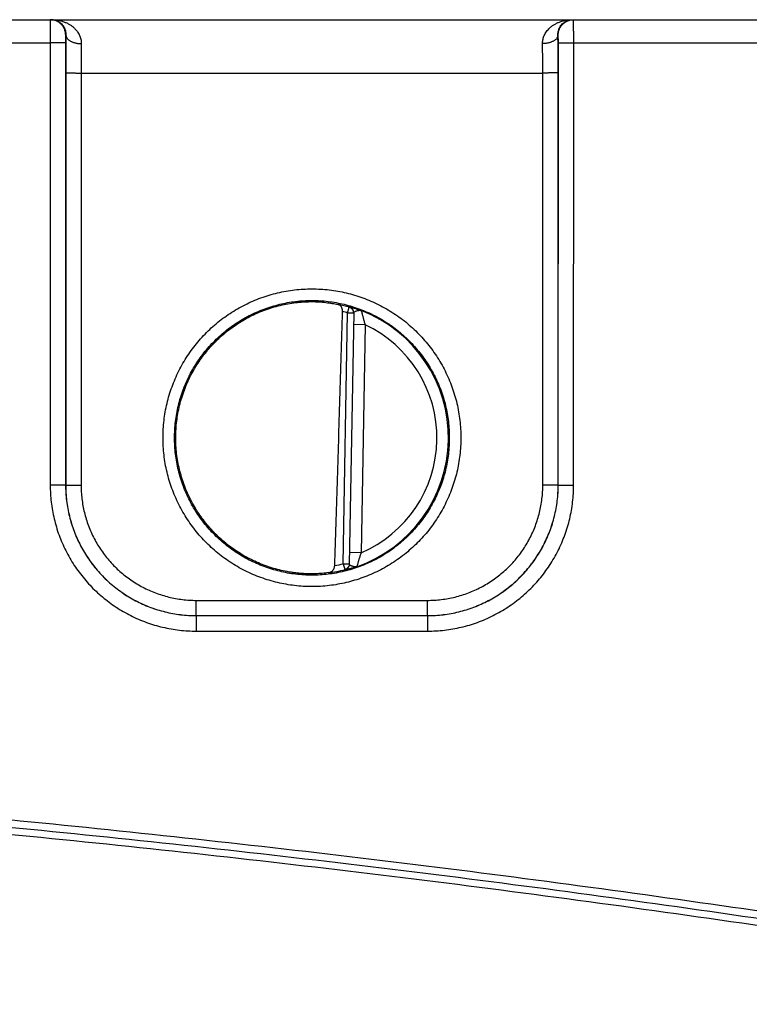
# Model space of a CAD drawing. Header units: inches. Extents: x 0 to 34, y 0 to 22.
# Tile 34 of 81: x 22.6 to 23.5, y 5.8 to 7.1. Entities that reach past the tile are written whole.
import ezdxf

# ---------------------------------------------------------------- set-up
doc = ezdxf.new("R2010")
doc.units = ezdxf.units.IN
doc.header["$LTSCALE"] = 1.87
doc.header["$MEASUREMENT"] = 0
doc.layers.get('0').update_dxf_attribs({"linetype": 'CONTINUOUS'})
doc.layers.add('DIMENSIONS', color=7, linetype='CONTINUOUS')
doc.styles.get("Standard").update_dxf_attribs({"font": 'txt', "width": 0.8})
doc.dimstyles.new('DIMSTYLE_1', dxfattribs={"dimtxt": 0.125, "dimasz": 0.18, "dimexe": 0.18, "dimexo": 0.0625, "dimgap": 0.09, "dimtad": 0, "dimtih": 1, "dimtoh": 1, "dimdec": 3, "dimzin": 4, "dimdsep": 46, "dimtxsty": 'STANDARD', "dimblk": '_FILLED', "dimblk1": '_FILLED', "dimblk2": '_FILLED', "dimcen": 0.09, "dimadec": 0, "dimazin": 0, "dimtp": 0.01, "dimtm": 0.01, "dimtfac": 1, "dimtdec": 3, "dimtofl": 0, "dimtmove": 0, "dimatfit": 3, "dimldrblk": '_FILLED', "dimfxl": 1, "dimtolj": 1, "dimtzin": 4, "dimarcsym": 0})

# ---------------------------------------------------------------- blocks, each defined once
blk = doc.blocks.new('_FILLED')
at = {"color": 0, "linetype": 'BYBLOCK'}
blk.add_solid([(0, 0), (-1, 0.1736), (-1, -0.1736)], dxfattribs=at)
blk = doc.blocks.new('*D4')
at = {"layer": 'DIMENSIONS', "color": 2, "linetype": 'CONTINUOUS'}
for p, q in [((13.8333, 6.3101), (13.8333, 3.9136)), ((24.6233, 4.7464), (24.6233, 3.9136)), ((13.8333, 4.0386), (17.1315, 4.0386)), ((24.6233, 4.0386), (18.7815, 4.0386))]:
    blk.add_line(p, q, dxfattribs=at)
at = {"layer": 'DIMENSIONS', "color": 2, "linetype": 'CONTINUOUS', "xscale": 0.18, "yscale": 0.18, "zscale": 0.18, "rotation": 180}
blk.add_blockref('_FILLED', (13.8333, 4.0386), dxfattribs=at)
at = {"layer": 'DIMENSIONS', "color": 2, "linetype": 'CONTINUOUS', "xscale": 0.18, "yscale": 0.18, "zscale": 0.18}
blk.add_blockref('_FILLED', (24.6233, 4.0386), dxfattribs=at)
at = {"layer": 'DIMENSIONS', "color": 2, "linetype": 'CONTINUOUS', "width": 0.8}
for s, p in [('10.790', (17.194, 3.9761)), ('[', (17.919, 3.9761)), ('274.07', (18.019, 3.9761)), (']', (18.619, 3.9761))]:
    blk.add_text(s, height=0.125, dxfattribs=at).set_placement(p)

msp = doc.modelspace()

# ---------------------------------------------------------------- linework, layer by layer
at = {"color": 7, "linetype": 'CONTINUOUS'}
for p, q in [((16.8503, 7.1066), (24.5643, 7.1066)), ((22.6203, 7.0866), (22.62, 7.0866)), ((23.2606, 7.0866), (23.2603, 7.0866)), ((22.3508, 7.0764), (22.5998, 7.0764)), ((22.5998, 7.0764), (22.5999, 6.501)), ((22.6198, 7.0765), (22.6199, 6.5012)), ((23.2607, 6.5012), (23.2608, 7.0765)), ((23.2807, 6.501), (23.2808, 7.0764)), ((23.2808, 7.0764), (23.5298, 7.0764)), ((22.6201, 7.0374), (22.62, 6.5013)), ((22.64, 7.0372), (23.2405, 7.0372)), ((22.64, 7.0372), (22.64, 6.5011)), ((23.2406, 6.5011), (23.2405, 7.0372)), ((23.2606, 6.5013), (23.2605, 7.0374)), ((22.9867, 6.725), (22.9889, 6.7326)), ((22.9811, 6.3987), (22.9867, 6.725)), ((22.9946, 6.7249), (22.9867, 6.725)), ((22.9946, 6.7252), (22.9889, 6.3982)), ((23.0094, 6.7098), (22.9944, 6.7101)), ((23.0094, 6.7098), (23.0042, 6.4131)), ((22.6199, 6.5012), (22.62, 6.5013)), ((23.2607, 6.5012), (23.2606, 6.5013)), ((23.0042, 6.4131), (22.9892, 6.4134)), ((22.9811, 6.3987), (22.9889, 6.3986)), ((22.9811, 6.3987), (22.983, 6.3911)), ((22.7899, 6.3511), (23.0907, 6.3511)), ((22.7899, 6.3313), (22.7899, 6.3511)), ((23.0907, 6.3313), (23.0907, 6.3511)), ((22.7899, 6.3313), (23.0907, 6.3313)), ((22.7899, 6.3313), (23.0907, 6.3313)), ((22.7899, 6.3313), (22.7899, 6.3313)), ((22.7899, 6.3313), (22.7899, 6.3111)), ((23.0907, 6.3313), (23.0907, 6.3313)), ((23.0907, 6.3313), (23.0907, 6.3111)), ((22.7899, 6.3111), (23.0907, 6.3111))]:
    msp.add_line(p, q, dxfattribs=at)
for radius, start, end in [(0.1768, 74.0306, 78.9352), (0.1689, 74.0306, 76.3334), (0.1776, 289.2016, 68.7984), (0.1626, 293.1447, 64.8553), (0.1689, 280.096, 283.9696), (0.1768, 277.0061, 283.9694)]:
    msp.add_arc((22.9403, 6.5626), radius, start, end, dxfattribs=at)
for points, knots in [([(22.6, 7.1066), (22.5999, 7.1066), (22.6, 7.1064), (22.5999, 7.1061), (22.5999, 7.1054), (22.5999, 7.1045), (22.5999, 7.1034), (22.5999, 7.102), (22.5999, 7.1004), (22.5999, 7.0986), (22.5998, 7.0967), (22.5998, 7.0945), (22.5998, 7.0922), (22.5998, 7.0898), (22.5998, 7.0872), (22.5998, 7.0846), (22.5998, 7.0819), (22.5998, 7.0791), (22.5998, 7.0773), (22.5998, 7.0764)], [0, 0, 0, 0, 0.004317, 0.017139, 0.038375, 0.067843, 0.105292, 0.150396, 0.202764, 0.26195, 0.327436, 0.398652, 0.474969, 0.555701, 0.640128, 0.727518, 0.817128, 0.908206, 1, 1, 1, 1]), ([(22.62, 7.0866), (22.62, 7.0873), (22.6199, 7.0886), (22.6196, 7.0905), (22.6191, 7.0924), (22.6185, 7.0943), (22.6176, 7.0961), (22.6166, 7.0978), (22.6155, 7.0993), (22.6141, 7.1008), (22.6127, 7.1021), (22.6111, 7.1033), (22.6094, 7.1043), (22.6076, 7.1051), (22.6058, 7.1058), (22.6039, 7.1063), (22.6019, 7.1066), (22.6006, 7.1066), (22.6, 7.1066)], [0, 0, 0, 0, 0.062504, 0.125008, 0.187511, 0.250015, 0.312517, 0.37502, 0.437521, 0.500022, 0.562522, 0.625021, 0.687519, 0.750016, 0.812513, 0.875009, 0.937504, 1, 1, 1, 1]), ([(22.6016, 7.1066), (22.6032, 7.1066), (22.6063, 7.1065), (22.6109, 7.1058), (22.6153, 7.1047), (22.6194, 7.1033), (22.6232, 7.1015), (22.6266, 7.0995), (22.6295, 7.0973), (22.6321, 7.0949), (22.6343, 7.0925), (22.636, 7.09), (22.6375, 7.0875), (22.6386, 7.0851), (22.6394, 7.0826), (22.64, 7.0802), (22.6403, 7.0779), (22.6403, 7.0763), (22.6403, 7.0755)], [0, 0, 0, 0, 0.085765, 0.170298, 0.252698, 0.331989, 0.407504, 0.478857, 0.545941, 0.608809, 0.667691, 0.722901, 0.77482, 0.823856, 0.870448, 0.915013, 0.958023, 1, 1, 1, 1]), ([(22.6016, 7.1066), (22.6027, 7.1066), (22.605, 7.1064), (22.6081, 7.1055), (22.611, 7.1041), (22.6136, 7.1023), (22.6156, 7.1002), (22.6173, 7.0979), (22.6185, 7.0956), (22.6194, 7.0933), (22.62, 7.091), (22.6203, 7.0888), (22.6203, 7.0873), (22.6203, 7.0866)], [0, 0, 0, 0, 0.109872, 0.218425, 0.324476, 0.426382, 0.522754, 0.613347, 0.698888, 0.780026, 0.857155, 0.930436, 1, 1, 1, 1]), ([(23.2403, 7.0755), (23.2402, 7.0763), (23.2403, 7.0779), (23.2406, 7.0802), (23.2411, 7.0826), (23.242, 7.0851), (23.2431, 7.0875), (23.2445, 7.09), (23.2463, 7.0925), (23.2485, 7.0949), (23.251, 7.0973), (23.254, 7.0995), (23.2574, 7.1015), (23.2612, 7.1033), (23.2653, 7.1047), (23.2697, 7.1058), (23.2743, 7.1065), (23.2774, 7.1066), (23.279, 7.1066)], [0, 0, 0, 0, 0.041977, 0.084987, 0.129552, 0.176144, 0.22518, 0.277099, 0.332308, 0.39119, 0.454059, 0.521143, 0.592496, 0.668011, 0.747302, 0.829702, 0.914235, 1, 1, 1, 1]), ([(23.2603, 7.0866), (23.2602, 7.0873), (23.2603, 7.0888), (23.2606, 7.091), (23.2612, 7.0933), (23.2621, 7.0956), (23.2633, 7.0979), (23.2649, 7.1002), (23.267, 7.1023), (23.2695, 7.1041), (23.2724, 7.1055), (23.2756, 7.1064), (23.2778, 7.1066), (23.279, 7.1066)], [0, 0, 0, 0, 0.069564, 0.142846, 0.219976, 0.301114, 0.386655, 0.477248, 0.57362, 0.675526, 0.781576, 0.890128, 1, 1, 1, 1]), ([(23.2606, 7.0866), (23.2606, 7.0873), (23.2607, 7.0886), (23.261, 7.0905), (23.2614, 7.0924), (23.2621, 7.0943), (23.2629, 7.0961), (23.2639, 7.0978), (23.2651, 7.0993), (23.2664, 7.1008), (23.2679, 7.1021), (23.2695, 7.1033), (23.2712, 7.1043), (23.2729, 7.1051), (23.2748, 7.1058), (23.2767, 7.1063), (23.2786, 7.1066), (23.2799, 7.1066), (23.2806, 7.1066)], [0, 0, 0, 0, 0.062504, 0.125008, 0.187511, 0.250015, 0.312517, 0.37502, 0.437521, 0.500022, 0.562522, 0.625021, 0.687519, 0.750016, 0.812513, 0.875009, 0.937504, 1, 1, 1, 1]), ([(23.2808, 7.0764), (23.2808, 7.0773), (23.2808, 7.0791), (23.2808, 7.0819), (23.2808, 7.0846), (23.2808, 7.0872), (23.2808, 7.0898), (23.2807, 7.0922), (23.2807, 7.0945), (23.2807, 7.0967), (23.2807, 7.0986), (23.2807, 7.1004), (23.2807, 7.102), (23.2807, 7.1034), (23.2807, 7.1045), (23.2806, 7.1054), (23.2807, 7.1061), (23.2806, 7.1064), (23.2806, 7.1066), (23.2806, 7.1066)], [0, 0, 0, 0, 0.091794, 0.182872, 0.272482, 0.359872, 0.444299, 0.525031, 0.601348, 0.672564, 0.73805, 0.797236, 0.849604, 0.894708, 0.932157, 0.961625, 0.982861, 0.995683, 1, 1, 1, 1]), ([(22.62, 7.0866), (22.6199, 7.0866), (22.62, 7.0865), (22.6199, 7.0863), (22.6199, 7.0859), (22.6199, 7.0854), (22.6199, 7.0848), (22.6199, 7.084), (22.6198, 7.0832), (22.6198, 7.0822), (22.6198, 7.0812), (22.6198, 7.0801), (22.6198, 7.0789), (22.6198, 7.0777), (22.6198, 7.0769), (22.6198, 7.0765)], [0, 0, 0, 0, 0.007439, 0.029171, 0.065257, 0.11511, 0.177816, 0.252592, 0.338381, 0.433801, 0.537413, 0.647848, 0.763221, 0.881343, 1, 1, 1, 1]), ([(22.6203, 7.0866), (22.6203, 7.085), (22.6203, 7.0817), (22.6202, 7.0766), (22.6202, 7.0713), (22.6201, 7.0659), (22.6201, 7.0603), (22.6201, 7.0547), (22.6201, 7.0489), (22.6201, 7.0432), (22.6201, 7.0393), (22.6201, 7.0374)], [0, 0, 0, 0, 0.099586, 0.203312, 0.310671, 0.421124, 0.534106, 0.649038, 0.765367, 0.882538, 1, 1, 1, 1]), ([(22.6203, 7.0866), (22.6203, 7.0863), (22.6204, 7.0855), (22.6207, 7.0845), (22.6212, 7.0834), (22.6219, 7.0824), (22.6228, 7.0814), (22.6238, 7.0805), (22.625, 7.0796), (22.6263, 7.0788), (22.6277, 7.0781), (22.6293, 7.0774), (22.631, 7.0769), (22.6327, 7.0764), (22.6346, 7.076), (22.6365, 7.0757), (22.6384, 7.0756), (22.6397, 7.0755), (22.6403, 7.0755)], [0, 0, 0, 0, 0.043756, 0.088601, 0.135326, 0.184566, 0.236777, 0.292237, 0.35107, 0.41326, 0.478679, 0.547101, 0.618223, 0.69168, 0.767055, 0.843892, 0.921708, 1, 1, 1, 1]), ([(23.2603, 7.0866), (23.2602, 7.0863), (23.2602, 7.0855), (23.2598, 7.0845), (23.2593, 7.0834), (23.2587, 7.0824), (23.2578, 7.0814), (23.2568, 7.0805), (23.2556, 7.0796), (23.2543, 7.0788), (23.2528, 7.0781), (23.2513, 7.0774), (23.2496, 7.0769), (23.2478, 7.0764), (23.246, 7.076), (23.2441, 7.0757), (23.2422, 7.0756), (23.2409, 7.0755), (23.2403, 7.0755)], [0, 0, 0, 0, 0.043756, 0.088602, 0.135329, 0.18457, 0.236781, 0.292242, 0.351075, 0.413266, 0.478685, 0.547107, 0.618228, 0.691685, 0.767058, 0.843894, 0.921709, 1, 1, 1, 1]), ([(23.2605, 7.0374), (23.2605, 7.0393), (23.2605, 7.0432), (23.2605, 7.0489), (23.2605, 7.0547), (23.2605, 7.0603), (23.2604, 7.0659), (23.2604, 7.0713), (23.2604, 7.0766), (23.2603, 7.0817), (23.2603, 7.085), (23.2603, 7.0866)], [0, 0, 0, 0, 0.117463, 0.234635, 0.350964, 0.465896, 0.578875, 0.689326, 0.796684, 0.900411, 1, 1, 1, 1]), ([(23.2608, 7.0765), (23.2608, 7.0769), (23.2608, 7.0777), (23.2608, 7.0789), (23.2608, 7.0801), (23.2608, 7.0812), (23.2607, 7.0822), (23.2607, 7.0832), (23.2607, 7.084), (23.2607, 7.0848), (23.2607, 7.0854), (23.2607, 7.0859), (23.2607, 7.0863), (23.2606, 7.0865), (23.2606, 7.0866), (23.2606, 7.0866)], [0, 0, 0, 0, 0.118657, 0.236779, 0.352152, 0.462587, 0.566199, 0.661619, 0.747409, 0.822184, 0.88489, 0.934743, 0.970829, 0.992561, 1, 1, 1, 1]), ([(22.6198, 7.0765), (22.6198, 7.0765), (22.6196, 7.0765), (22.6193, 7.0765), (22.6188, 7.0765), (22.6181, 7.0765), (22.6173, 7.0765), (22.6163, 7.0764), (22.6151, 7.0764), (22.6138, 7.0764), (22.6123, 7.0764), (22.6108, 7.0764), (22.6091, 7.0764), (22.6073, 7.0764), (22.6055, 7.0764), (22.6036, 7.0764), (22.6017, 7.0764), (22.6004, 7.0764), (22.5998, 7.0764)], [0, 0, 0, 0, 0.006456, 0.022234, 0.047213, 0.081159, 0.123757, 0.174605, 0.233226, 0.299067, 0.371508, 0.449867, 0.533408, 0.621341, 0.712841, 0.807045, 0.903066, 1, 1, 1, 1]), ([(22.6403, 7.0755), (22.6403, 7.0741), (22.6402, 7.0711), (22.6402, 7.0666), (22.6402, 7.062), (22.6401, 7.0572), (22.6401, 7.0523), (22.6401, 7.0473), (22.6401, 7.0423), (22.64, 7.0389), (22.64, 7.0372)], [0, 0, 0, 0, 0.112904, 0.230564, 0.352349, 0.47762, 0.605712, 0.735936, 0.867598, 1, 1, 1, 1]), ([(23.2405, 7.0372), (23.2405, 7.0389), (23.2405, 7.0423), (23.2405, 7.0473), (23.2405, 7.0523), (23.2405, 7.0572), (23.2404, 7.062), (23.2404, 7.0666), (23.2403, 7.0711), (23.2403, 7.0741), (23.2403, 7.0755)], [0, 0, 0, 0, 0.132398, 0.264055, 0.394278, 0.52237, 0.647643, 0.769432, 0.887096, 1, 1, 1, 1]), ([(23.2608, 7.0765), (23.2608, 7.0765), (23.261, 7.0765), (23.2613, 7.0765), (23.2618, 7.0765), (23.2625, 7.0765), (23.2633, 7.0765), (23.2643, 7.0764), (23.2655, 7.0764), (23.2668, 7.0764), (23.2682, 7.0764), (23.2698, 7.0764), (23.2715, 7.0764), (23.2732, 7.0764), (23.275, 7.0764), (23.2769, 7.0764), (23.2788, 7.0764), (23.2801, 7.0764), (23.2808, 7.0764)], [0, 0, 0, 0, 0.006456, 0.022234, 0.047213, 0.081159, 0.123757, 0.174605, 0.233226, 0.299067, 0.371508, 0.449867, 0.533408, 0.621341, 0.712841, 0.807045, 0.903066, 1, 1, 1, 1]), ([(22.6201, 7.0374), (22.6201, 7.0374), (22.6202, 7.0374), (22.6206, 7.0374), (22.6211, 7.0374), (22.6217, 7.0373), (22.6226, 7.0373), (22.6236, 7.0373), (22.6248, 7.0373), (22.6261, 7.0373), (22.6275, 7.0373), (22.6291, 7.0373), (22.6307, 7.0373), (22.6325, 7.0373), (22.6343, 7.0372), (22.6362, 7.0372), (22.6381, 7.0372), (22.6394, 7.0372), (22.64, 7.0372)], [0, 0, 0, 0, 0.006456, 0.022234, 0.047212, 0.081159, 0.123757, 0.174605, 0.233225, 0.299066, 0.371507, 0.449867, 0.533407, 0.621341, 0.712841, 0.807045, 0.903066, 1, 1, 1, 1]), ([(23.2605, 7.0374), (23.2605, 7.0374), (23.2603, 7.0374), (23.26, 7.0374), (23.2595, 7.0374), (23.2588, 7.0373), (23.258, 7.0373), (23.257, 7.0373), (23.2558, 7.0373), (23.2545, 7.0373), (23.2531, 7.0373), (23.2515, 7.0373), (23.2498, 7.0373), (23.2481, 7.0373), (23.2462, 7.0372), (23.2444, 7.0372), (23.2425, 7.0372), (23.2412, 7.0372), (23.2405, 7.0372)], [0, 0, 0, 0, 0.006456, 0.022234, 0.047212, 0.081159, 0.123757, 0.174605, 0.233225, 0.299066, 0.371507, 0.449867, 0.533407, 0.621341, 0.712841, 0.807045, 0.903066, 1, 1, 1, 1]), ([(22.9403, 6.369), (22.9365, 6.369), (22.929, 6.3692), (22.9178, 6.3702), (22.9066, 6.3719), (22.8956, 6.3741), (22.8847, 6.3771), (22.874, 6.3806), (22.8635, 6.3848), (22.8533, 6.3896), (22.8433, 6.3949), (22.8337, 6.4008), (22.8245, 6.4073), (22.8157, 6.4143), (22.8072, 6.4218), (22.7993, 6.4298), (22.7918, 6.4382), (22.7848, 6.447), (22.7783, 6.4563), (22.7724, 6.4659), (22.7671, 6.4758), (22.7623, 6.486), (22.7581, 6.4965), (22.7546, 6.5072), (22.7517, 6.5181), (22.7494, 6.5291), (22.7478, 6.5402), (22.7468, 6.5515), (22.7465, 6.5627), (22.7468, 6.574), (22.7478, 6.5852), (22.7494, 6.5964), (22.7517, 6.6074), (22.7546, 6.6183), (22.7582, 6.629), (22.7623, 6.6395), (22.7671, 6.6497), (22.7724, 6.6596), (22.7783, 6.6692), (22.7848, 6.6784), (22.7918, 6.6873), (22.7993, 6.6957), (22.8072, 6.7037), (22.8157, 6.7112), (22.8245, 6.7182), (22.8337, 6.7246), (22.8433, 6.7306), (22.8533, 6.7359), (22.8635, 6.7407), (22.874, 6.7448), (22.8847, 6.7484), (22.8956, 6.7513), (22.9066, 6.7536), (22.9178, 6.7552), (22.929, 6.7562), (22.9365, 6.7564), (22.9403, 6.7564)], [0, 0, 0, 0, 0.018507, 0.037041, 0.055581, 0.074114, 0.092644, 0.111175, 0.129704, 0.148231, 0.166756, 0.185279, 0.2038, 0.222319, 0.240836, 0.259352, 0.277867, 0.29638, 0.314892, 0.333404, 0.351915, 0.370426, 0.388938, 0.407449, 0.42596, 0.444471, 0.462983, 0.481494, 0.500005, 0.518516, 0.537028, 0.555539, 0.57405, 0.592562, 0.611073, 0.629584, 0.648095, 0.666606, 0.685118, 0.70363, 0.722143, 0.740657, 0.759172, 0.777689, 0.796208, 0.814728, 0.833251, 0.851775, 0.870301, 0.88883, 0.907361, 0.92589, 0.944422, 0.962963, 0.981495, 1, 1, 1, 1]), ([(22.9403, 6.7564), (22.944, 6.7564), (22.9516, 6.7562), (22.9628, 6.7552), (22.974, 6.7536), (22.985, 6.7513), (22.9959, 6.7484), (23.0066, 6.7448), (23.0171, 6.7407), (23.0273, 6.7359), (23.0372, 6.7306), (23.0468, 6.7246), (23.0561, 6.7182), (23.0649, 6.7112), (23.0733, 6.7037), (23.0813, 6.6957), (23.0888, 6.6873), (23.0958, 6.6784), (23.1022, 6.6692), (23.1082, 6.6596), (23.1135, 6.6497), (23.1183, 6.6395), (23.1224, 6.629), (23.126, 6.6183), (23.1289, 6.6074), (23.1312, 6.5964), (23.1328, 6.5852), (23.1338, 6.574), (23.1341, 6.5627), (23.1338, 6.5515), (23.1328, 6.5402), (23.1312, 6.5291), (23.1289, 6.518), (23.126, 6.5072), (23.1224, 6.4965), (23.1183, 6.486), (23.1135, 6.4758), (23.1082, 6.4659), (23.1022, 6.4563), (23.0958, 6.447), (23.0888, 6.4382), (23.0813, 6.4298), (23.0733, 6.4218), (23.0649, 6.4143), (23.0561, 6.4073), (23.0468, 6.4008), (23.0372, 6.3949), (23.0273, 6.3896), (23.0171, 6.3848), (23.0066, 6.3806), (22.9959, 6.3771), (22.985, 6.3741), (22.974, 6.3719), (22.9628, 6.3702), (22.9516, 6.3692), (22.944, 6.369), (22.9403, 6.369)], [0, 0, 0, 0, 0.018507, 0.037041, 0.055581, 0.074114, 0.092644, 0.111175, 0.129704, 0.148231, 0.166756, 0.185279, 0.2038, 0.222319, 0.240836, 0.259352, 0.277866, 0.296379, 0.314892, 0.333403, 0.351915, 0.370426, 0.388937, 0.407448, 0.425959, 0.444471, 0.462982, 0.481493, 0.500005, 0.518516, 0.537027, 0.555539, 0.57405, 0.592561, 0.611072, 0.629583, 0.648094, 0.666606, 0.685117, 0.70363, 0.722143, 0.740657, 0.759172, 0.777689, 0.796207, 0.814728, 0.83325, 0.851774, 0.870301, 0.88883, 0.90736, 0.92589, 0.944422, 0.962963, 0.981495, 1, 1, 1, 1]), ([(22.9403, 6.3839), (22.9368, 6.3839), (22.9297, 6.3841), (22.9191, 6.385), (22.9087, 6.3866), (22.8983, 6.3888), (22.8881, 6.3916), (22.878, 6.395), (22.8682, 6.399), (22.8586, 6.4035), (22.8494, 6.4086), (22.8404, 6.4143), (22.8318, 6.4205), (22.8236, 6.4271), (22.8157, 6.4343), (22.8084, 6.4419), (22.8014, 6.4499), (22.795, 6.4584), (22.7891, 6.4671), (22.7837, 6.4763), (22.7789, 6.4857), (22.7746, 6.4954), (22.7709, 6.5053), (22.7678, 6.5155), (22.7653, 6.5258), (22.7634, 6.5362), (22.7622, 6.5467), (22.7616, 6.5573), (22.7616, 6.5679), (22.7622, 6.5785), (22.7634, 6.589), (22.7653, 6.5994), (22.7678, 6.6097), (22.7709, 6.6199), (22.7746, 6.6298), (22.7789, 6.6395), (22.7837, 6.6489), (22.7891, 6.6581), (22.795, 6.6668), (22.8014, 6.6753), (22.8084, 6.6833), (22.8157, 6.6909), (22.8236, 6.6981), (22.8318, 6.7047), (22.8404, 6.7109), (22.8494, 6.7166), (22.8586, 6.7217), (22.8682, 6.7262), (22.878, 6.7302), (22.8881, 6.7336), (22.8983, 6.7364), (22.9087, 6.7386), (22.9191, 6.7402), (22.9297, 6.7411), (22.9368, 6.7413), (22.9403, 6.7413)], [0, 0, 0, 0, 0.018867, 0.037735, 0.056602, 0.07547, 0.094337, 0.113204, 0.132072, 0.150939, 0.169807, 0.188675, 0.207542, 0.22641, 0.245278, 0.264146, 0.283014, 0.301883, 0.320751, 0.339619, 0.358487, 0.377356, 0.396224, 0.415092, 0.433961, 0.452829, 0.471697, 0.490566, 0.509434, 0.528303, 0.547171, 0.566039, 0.584908, 0.603776, 0.622644, 0.641513, 0.660381, 0.679249, 0.698117, 0.716986, 0.735854, 0.754722, 0.77359, 0.792458, 0.811325, 0.830193, 0.849061, 0.867928, 0.886796, 0.905663, 0.92453, 0.943398, 0.962265, 0.981133, 1, 1, 1, 1]), ([(22.9169, 6.7383), (22.9184, 6.7385), (22.9216, 6.7389), (22.9263, 6.7393), (22.931, 6.7396), (22.9357, 6.7397), (22.9388, 6.7398), (22.9403, 6.7398)], [0, 0, 0, 0, 0.20388, 0.40596, 0.60617, 0.804217, 1, 1, 1, 1]), ([(22.9403, 6.7413), (22.9438, 6.7413), (22.9509, 6.7411), (22.9614, 6.7402), (22.9719, 6.7386), (22.9823, 6.7364), (22.9925, 6.7336), (23.0025, 6.7302), (23.0124, 6.7262), (23.0219, 6.7217), (23.0312, 6.7166), (23.0402, 6.7109), (23.0488, 6.7047), (23.057, 6.6981), (23.0648, 6.6909), (23.0722, 6.6833), (23.0791, 6.6753), (23.0856, 6.6668), (23.0915, 6.6581), (23.0969, 6.6489), (23.1017, 6.6395), (23.106, 6.6298), (23.1097, 6.6199), (23.1128, 6.6097), (23.1153, 6.5994), (23.1171, 6.589), (23.1184, 6.5785), (23.119, 6.5679), (23.119, 6.5573), (23.1184, 6.5467), (23.1171, 6.5362), (23.1153, 6.5258), (23.1128, 6.5155), (23.1097, 6.5053), (23.106, 6.4954), (23.1017, 6.4857), (23.0969, 6.4763), (23.0915, 6.4671), (23.0856, 6.4584), (23.0791, 6.4499), (23.0722, 6.4419), (23.0648, 6.4343), (23.057, 6.4271), (23.0488, 6.4205), (23.0402, 6.4143), (23.0312, 6.4086), (23.0219, 6.4035), (23.0124, 6.399), (23.0025, 6.395), (22.9925, 6.3916), (22.9823, 6.3888), (22.9719, 6.3866), (22.9614, 6.385), (22.9509, 6.3841), (22.9438, 6.3839), (22.9403, 6.3839)], [0, 0, 0, 0, 0.018867, 0.037735, 0.056602, 0.07547, 0.094337, 0.113204, 0.132072, 0.150939, 0.169807, 0.188675, 0.207542, 0.22641, 0.245278, 0.264146, 0.283014, 0.301883, 0.320751, 0.339619, 0.358487, 0.377356, 0.396224, 0.415092, 0.433961, 0.452829, 0.471697, 0.490566, 0.509434, 0.528303, 0.547171, 0.566039, 0.584908, 0.603776, 0.622644, 0.641513, 0.660381, 0.679249, 0.698117, 0.716986, 0.735854, 0.754722, 0.77359, 0.792458, 0.811325, 0.830193, 0.849061, 0.867928, 0.886796, 0.905663, 0.92453, 0.943398, 0.962265, 0.981133, 1, 1, 1, 1]), ([(22.9403, 6.7398), (22.9418, 6.7398), (22.9449, 6.7397), (22.9495, 6.7395), (22.954, 6.7392), (22.9583, 6.7387), (22.9626, 6.7382), (22.9666, 6.7376), (22.9705, 6.7369), (22.973, 6.7364), (22.9742, 6.7361)], [0, 0, 0, 0, 0.136261, 0.270378, 0.401878, 0.530284, 0.655038, 0.775419, 0.890651, 1, 1, 1, 1]), ([(22.9108, 6.388), (22.9073, 6.3886), (22.9004, 6.39), (22.8903, 6.3926), (22.8803, 6.3959), (22.8706, 6.3997), (22.861, 6.4041), (22.8518, 6.4091), (22.8429, 6.4146), (22.8343, 6.4206), (22.8261, 6.4271), (22.8183, 6.4341), (22.8109, 6.4416), (22.8039, 6.4495), (22.7975, 6.4577), (22.7915, 6.4664), (22.7861, 6.4753), (22.7812, 6.4846), (22.7768, 6.4942), (22.7731, 6.5039), (22.7699, 6.5139), (22.7673, 6.5241), (22.7653, 6.5344), (22.7639, 6.5448), (22.7632, 6.5553), (22.7631, 6.5658), (22.7636, 6.5763), (22.7647, 6.5867), (22.7664, 6.597), (22.7687, 6.6073), (22.7717, 6.6173), (22.7752, 6.6272), (22.7793, 6.6369), (22.784, 6.6463), (22.7892, 6.6554), (22.795, 6.6641), (22.8012, 6.6726), (22.808, 6.6806), (22.8152, 6.6882), (22.8228, 6.6954), (22.8309, 6.7021), (22.8393, 6.7084), (22.8481, 6.7141), (22.8572, 6.7193), (22.8666, 6.7239), (22.8763, 6.728), (22.8862, 6.7315), (22.8963, 6.7344), (22.9065, 6.7367), (22.9134, 6.7378), (22.9169, 6.7383)], [0, 0, 0, 0, 0.020827, 0.041669, 0.062491, 0.083323, 0.104164, 0.124984, 0.145822, 0.166661, 0.187481, 0.208322, 0.229158, 0.24998, 0.270824, 0.291657, 0.312483, 0.333328, 0.354156, 0.374987, 0.395832, 0.416657, 0.437494, 0.458338, 0.47916, 0.500001, 0.520842, 0.541665, 0.562508, 0.583346, 0.60417, 0.625015, 0.645846, 0.666674, 0.687519, 0.708345, 0.729178, 0.750021, 0.770843, 0.791679, 0.81252, 0.83334, 0.854179, 0.875016, 0.895836, 0.916677, 0.937509, 0.958331, 0.979173, 1, 1, 1, 1]), ([(22.9699, 6.3964), (22.9711, 6.432), (22.9734, 6.5044), (22.9768, 6.6145), (22.9791, 6.689), (22.9802, 6.7267)], [0, 0, 0, 0, 0.32385, 0.657103, 1, 1, 1, 1]), ([(22.9802, 6.7267), (22.9802, 6.727), (22.9802, 6.7277), (22.9801, 6.7286), (22.9799, 6.7296), (22.9797, 6.7305), (22.9794, 6.7315), (22.9789, 6.7324), (22.9784, 6.7333), (22.9778, 6.7341), (22.977, 6.7348), (22.9762, 6.7354), (22.9752, 6.7358), (22.9746, 6.736), (22.9742, 6.7361)], [0, 0, 0, 0, 0.07602, 0.154835, 0.235471, 0.318027, 0.401615, 0.485936, 0.570766, 0.655561, 0.740675, 0.825874, 0.912092, 1, 1, 1, 1]), ([(22.9889, 6.7329), (22.9889, 6.733), (22.9891, 6.7329), (22.9894, 6.7329), (22.99, 6.7328), (22.9907, 6.7326), (22.9917, 6.7323), (22.993, 6.732), (22.9944, 6.7316), (22.996, 6.7311), (22.9979, 6.7305), (22.9999, 6.7298), (23.0022, 6.729), (23.0037, 6.7285), (23.0045, 6.7282)], [0, 0, 0, 0, 0.006632, 0.026839, 0.061188, 0.109818, 0.172879, 0.250285, 0.341586, 0.446623, 0.565457, 0.697733, 0.84283, 1, 1, 1, 1]), ([(22.9946, 6.7252), (22.9946, 6.7255), (22.9946, 6.7262), (22.9945, 6.7271), (22.9942, 6.728), (22.9938, 6.7289), (22.9934, 6.7297), (22.9928, 6.7304), (22.9922, 6.7311), (22.9914, 6.7317), (22.9907, 6.7322), (22.9898, 6.7326), (22.9892, 6.7328), (22.9889, 6.7329)], [0, 0, 0, 0, 0.0909, 0.181804, 0.272708, 0.363614, 0.454522, 0.545431, 0.636341, 0.727254, 0.818168, 0.909084, 1, 1, 1, 1]), ([(22.9889, 6.7326), (22.9889, 6.7326), (22.9889, 6.7327), (22.9889, 6.7328), (22.9889, 6.7329), (22.9889, 6.7329)], [0, 0, 0, 0, 0.333446, 0.666738, 1, 1, 1, 1]), ([(22.9946, 6.7252), (22.9946, 6.7254), (22.9946, 6.7259), (22.9945, 6.7267), (22.9942, 6.7276), (22.9938, 6.7285), (22.9934, 6.7293), (22.9928, 6.7301), (22.9922, 6.7307), (22.9914, 6.7313), (22.9906, 6.7319), (22.9898, 6.7323), (22.9892, 6.7325), (22.9889, 6.7326)], [0, 0, 0, 0, 0.058034, 0.152224, 0.246415, 0.340607, 0.434801, 0.528997, 0.623194, 0.717393, 0.811594, 0.905796, 1, 1, 1, 1]), ([(22.9946, 6.7252), (22.9946, 6.7254), (22.9947, 6.7258), (22.9952, 6.7263), (22.9959, 6.7268), (22.9969, 6.7273), (22.9981, 6.7277), (22.9994, 6.7281), (23.0008, 6.7284), (23.0021, 6.7285), (23.0034, 6.7285), (23.0041, 6.7283), (23.0045, 6.7282)], [0, 0, 0, 0, 0.045566, 0.102473, 0.182124, 0.28799, 0.408648, 0.533639, 0.659826, 0.781908, 0.894846, 1, 1, 1, 1]), ([(23.0045, 6.7282), (23.0045, 6.7281), (23.0045, 6.728), (23.0046, 6.7278), (23.0047, 6.7274), (23.0048, 6.7268), (23.005, 6.7261), (23.0052, 6.7252), (23.0055, 6.7241), (23.0058, 6.7229), (23.0061, 6.7215), (23.0065, 6.7199), (23.007, 6.7182), (23.0075, 6.7163), (23.0081, 6.7143), (23.0087, 6.7121), (23.0091, 6.7106), (23.0094, 6.7098)], [0, 0, 0, 0, 0.005597, 0.019376, 0.041433, 0.071917, 0.111012, 0.158915, 0.215839, 0.281974, 0.357439, 0.44233, 0.536649, 0.640253, 0.752657, 0.872943, 1, 1, 1, 1]), ([(22.6199, 6.5012), (22.6198, 6.5012), (22.6197, 6.5012), (22.6194, 6.5012), (22.6189, 6.5012), (22.6182, 6.5011), (22.6174, 6.5011), (22.6163, 6.5011), (22.6152, 6.5011), (22.6139, 6.5011), (22.6124, 6.5011), (22.6109, 6.5011), (22.6092, 6.501), (22.6074, 6.501), (22.6056, 6.501), (22.6037, 6.501), (22.6018, 6.501), (22.6005, 6.501), (22.5999, 6.501)], [0, 0, 0, 0, 0.006456, 0.022234, 0.047212, 0.081158, 0.123756, 0.174604, 0.233223, 0.299064, 0.371505, 0.449864, 0.533404, 0.621339, 0.712839, 0.807043, 0.903065, 1, 1, 1, 1]), ([(22.5999, 6.501), (22.5999, 6.4974), (22.6001, 6.49), (22.6011, 6.479), (22.6027, 6.4681), (22.6049, 6.4573), (22.6078, 6.4466), (22.6112, 6.4361), (22.6153, 6.4258), (22.62, 6.4158), (22.6252, 6.406), (22.631, 6.3966), (22.6374, 6.3876), (22.6443, 6.3789), (22.6516, 6.3706), (22.6594, 6.3628), (22.6677, 6.3554), (22.6764, 6.3486), (22.6854, 6.3422), (22.6949, 6.3364), (22.7046, 6.3312), (22.7146, 6.3265), (22.7249, 6.3224), (22.7354, 6.3189), (22.7461, 6.3161), (22.757, 6.3139), (22.7679, 6.3123), (22.7789, 6.3113), (22.7862, 6.3111), (22.7899, 6.3111)], [0, 0, 0, 0, 0.03683, 0.073784, 0.110821, 0.147901, 0.184986, 0.222047, 0.25909, 0.296134, 0.333188, 0.370249, 0.40731, 0.444367, 0.481423, 0.518478, 0.555535, 0.592595, 0.62966, 0.666726, 0.703785, 0.740835, 0.777886, 0.814957, 0.852054, 0.889146, 0.926195, 0.96316, 1, 1, 1, 1]), ([(22.6199, 6.5012), (22.6199, 6.4978), (22.6201, 6.4909), (22.621, 6.4807), (22.6226, 6.4705), (22.6247, 6.4605), (22.6275, 6.4506), (22.6308, 6.4409), (22.6348, 6.4314), (22.6393, 6.4222), (22.6443, 6.4132), (22.6499, 6.4046), (22.656, 6.3963), (22.6626, 6.3884), (22.6696, 6.381), (22.6771, 6.3739), (22.685, 6.3674), (22.6932, 6.3613), (22.7019, 6.3557), (22.7108, 6.3506), (22.72, 6.3461), (22.7295, 6.3422), (22.7392, 6.3389), (22.7491, 6.3361), (22.7592, 6.3339), (22.7694, 6.3324), (22.7796, 6.3315), (22.7865, 6.3313), (22.7899, 6.3313)], [0, 0, 0, 0, 0.038481, 0.076963, 0.115442, 0.153917, 0.192387, 0.230852, 0.26931, 0.307759, 0.3462, 0.384633, 0.423061, 0.461485, 0.499909, 0.538336, 0.576768, 0.615206, 0.653653, 0.692109, 0.730575, 0.769049, 0.807531, 0.846018, 0.88451, 0.923006, 0.961505, 1, 1, 1, 1]), ([(22.62, 6.5013), (22.62, 6.4979), (22.6202, 6.491), (22.6211, 6.4808), (22.6227, 6.4706), (22.6248, 6.4606), (22.6276, 6.4507), (22.6309, 6.4409), (22.6349, 6.4314), (22.6394, 6.4222), (22.6444, 6.4133), (22.65, 6.4046), (22.6561, 6.3964), (22.6626, 6.3885), (22.6697, 6.381), (22.6771, 6.374), (22.685, 6.3674), (22.6933, 6.3613), (22.7019, 6.3557), (22.7109, 6.3507), (22.7201, 6.3462), (22.7296, 6.3423), (22.7393, 6.3389), (22.7492, 6.3361), (22.7592, 6.334), (22.7694, 6.3324), (22.7796, 6.3315), (22.7865, 6.3313), (22.7899, 6.3313)], [0, 0, 0, 0, 0.038497, 0.076994, 0.115483, 0.153964, 0.192439, 0.230911, 0.26938, 0.307841, 0.346291, 0.384729, 0.423159, 0.461586, 0.500013, 0.538441, 0.576871, 0.615305, 0.653747, 0.692198, 0.73066, 0.769127, 0.807596, 0.846067, 0.884543, 0.923025, 0.961514, 1, 1, 1, 1]), ([(22.62, 6.5013), (22.62, 6.5013), (22.6202, 6.5013), (22.6205, 6.5012), (22.621, 6.5012), (22.6216, 6.5012), (22.6225, 6.5012), (22.6235, 6.5012), (22.6247, 6.5012), (22.626, 6.5012), (22.6274, 6.5012), (22.629, 6.5011), (22.6307, 6.5011), (22.6324, 6.5011), (22.6342, 6.5011), (22.6361, 6.5011), (22.638, 6.5011), (22.6393, 6.5011), (22.64, 6.5011)], [0, 0, 0, 0, 0.006456, 0.022234, 0.047212, 0.081159, 0.123757, 0.174605, 0.233225, 0.299066, 0.371507, 0.449867, 0.533407, 0.621341, 0.712841, 0.807045, 0.903066, 1, 1, 1, 1]), ([(22.64, 6.5011), (22.64, 6.4981), (22.6401, 6.4921), (22.641, 6.4831), (22.6423, 6.4742), (22.6442, 6.4653), (22.6466, 6.4565), (22.6496, 6.448), (22.6531, 6.4396), (22.657, 6.4314), (22.6615, 6.4235), (22.6664, 6.4159), (22.6718, 6.4086), (22.6776, 6.4016), (22.6838, 6.395), (22.6904, 6.3888), (22.6974, 6.3829), (22.7047, 6.3776), (22.7123, 6.3726), (22.7202, 6.3682), (22.7284, 6.3642), (22.7368, 6.3607), (22.7454, 6.3578), (22.7541, 6.3554), (22.763, 6.3535), (22.7719, 6.3521), (22.7809, 6.3513), (22.7869, 6.3511), (22.7899, 6.3511)], [0, 0, 0, 0, 0.038145, 0.076458, 0.11489, 0.153398, 0.19194, 0.230477, 0.268989, 0.307488, 0.345992, 0.384508, 0.423028, 0.461543, 0.500051, 0.538558, 0.57707, 0.615585, 0.654095, 0.692591, 0.73108, 0.769581, 0.808109, 0.846642, 0.885141, 0.923564, 0.961867, 1, 1, 1, 1]), ([(23.0907, 6.3313), (23.0941, 6.3313), (23.1009, 6.3315), (23.1112, 6.3324), (23.1213, 6.334), (23.1314, 6.3361), (23.1413, 6.3389), (23.151, 6.3422), (23.1605, 6.3462), (23.1697, 6.3507), (23.1787, 6.3557), (23.1873, 6.3613), (23.1955, 6.3674), (23.2034, 6.374), (23.2109, 6.381), (23.2179, 6.3885), (23.2245, 6.3964), (23.2306, 6.4046), (23.2362, 6.4133), (23.2412, 6.4222), (23.2457, 6.4314), (23.2496, 6.4409), (23.253, 6.4506), (23.2558, 6.4605), (23.2579, 6.4706), (23.2595, 6.4808), (23.2604, 6.491), (23.2606, 6.4979), (23.2606, 6.5013)], [0, 0, 0, 0, 0.038485, 0.07697, 0.115448, 0.153918, 0.192383, 0.230846, 0.269306, 0.30776, 0.346204, 0.384637, 0.423064, 0.461488, 0.499915, 0.538344, 0.576776, 0.615213, 0.65366, 0.692118, 0.730586, 0.769061, 0.80754, 0.846021, 0.884507, 0.923001, 0.961502, 1, 1, 1, 1]), ([(23.0907, 6.3313), (23.0941, 6.3313), (23.101, 6.3315), (23.1112, 6.3324), (23.1214, 6.3339), (23.1314, 6.3361), (23.1413, 6.3389), (23.151, 6.3422), (23.1605, 6.3461), (23.1698, 6.3506), (23.1787, 6.3557), (23.1873, 6.3613), (23.1956, 6.3673), (23.2035, 6.3739), (23.211, 6.381), (23.218, 6.3884), (23.2246, 6.3963), (23.2307, 6.4046), (23.2362, 6.4132), (23.2413, 6.4221), (23.2458, 6.4314), (23.2497, 6.4409), (23.2531, 6.4506), (23.2558, 6.4605), (23.258, 6.4705), (23.2595, 6.4807), (23.2605, 6.4909), (23.2607, 6.4978), (23.2607, 6.5012)], [0, 0, 0, 0, 0.038494, 0.076989, 0.115481, 0.153967, 0.192448, 0.230923, 0.26939, 0.307847, 0.346295, 0.384733, 0.423165, 0.461592, 0.500017, 0.538443, 0.576872, 0.615307, 0.653749, 0.692198, 0.730656, 0.769121, 0.807593, 0.846069, 0.884549, 0.923032, 0.961518, 1, 1, 1, 1]), ([(23.0907, 6.3511), (23.0936, 6.3511), (23.0996, 6.3513), (23.1086, 6.3521), (23.1176, 6.3535), (23.1265, 6.3554), (23.1352, 6.3578), (23.1438, 6.3607), (23.1522, 6.3642), (23.1603, 6.3682), (23.1682, 6.3726), (23.1759, 6.3776), (23.1832, 6.3829), (23.1901, 6.3888), (23.1968, 6.395), (23.203, 6.4016), (23.2088, 6.4086), (23.2142, 6.4159), (23.2191, 6.4235), (23.2235, 6.4314), (23.2275, 6.4396), (23.231, 6.448), (23.2339, 6.4565), (23.2364, 6.4653), (23.2383, 6.4742), (23.2396, 6.4831), (23.2404, 6.4921), (23.2406, 6.4981), (23.2406, 6.5011)], [0, 0, 0, 0, 0.038132, 0.076432, 0.114851, 0.153346, 0.191876, 0.230402, 0.268902, 0.307392, 0.345888, 0.384398, 0.422914, 0.461426, 0.499933, 0.538441, 0.576955, 0.615476, 0.653992, 0.692495, 0.730993, 0.769505, 0.808045, 0.846591, 0.885102, 0.923538, 0.961853, 1, 1, 1, 1]), ([(23.0907, 6.3111), (23.0943, 6.3111), (23.1017, 6.3113), (23.1127, 6.3123), (23.1236, 6.3139), (23.1345, 6.3161), (23.1452, 6.3189), (23.1557, 6.3224), (23.1659, 6.3265), (23.176, 6.3312), (23.1857, 6.3364), (23.1951, 6.3422), (23.2042, 6.3486), (23.2129, 6.3554), (23.2211, 6.3628), (23.229, 6.3706), (23.2363, 6.3789), (23.2432, 6.3875), (23.2495, 6.3966), (23.2553, 6.406), (23.2606, 6.4158), (23.2653, 6.4258), (23.2693, 6.4361), (23.2728, 6.4466), (23.2757, 6.4573), (23.2779, 6.4681), (23.2795, 6.479), (23.2805, 6.49), (23.2807, 6.4974), (23.2807, 6.501)], [0, 0, 0, 0, 0.036839, 0.073803, 0.110849, 0.147939, 0.185034, 0.222104, 0.259155, 0.296205, 0.333265, 0.370331, 0.407396, 0.444456, 0.481513, 0.518568, 0.555624, 0.592682, 0.629743, 0.666804, 0.703858, 0.7409, 0.777944, 0.815006, 0.852093, 0.889176, 0.926214, 0.96317, 1, 1, 1, 1]), ([(23.2606, 6.5013), (23.2606, 6.5013), (23.2604, 6.5013), (23.2601, 6.5012), (23.2596, 6.5012), (23.2589, 6.5012), (23.2581, 6.5012), (23.2571, 6.5012), (23.2559, 6.5012), (23.2546, 6.5012), (23.2531, 6.5012), (23.2516, 6.5011), (23.2499, 6.5011), (23.2482, 6.5011), (23.2463, 6.5011), (23.2445, 6.5011), (23.2425, 6.5011), (23.2413, 6.5011), (23.2406, 6.5011)], [0, 0, 0, 0, 0.006456, 0.022234, 0.047212, 0.081159, 0.123757, 0.174605, 0.233225, 0.299066, 0.371507, 0.449867, 0.533407, 0.621341, 0.712841, 0.807045, 0.903066, 1, 1, 1, 1]), ([(23.2607, 6.5012), (23.2607, 6.5012), (23.2609, 6.5012), (23.2612, 6.5012), (23.2617, 6.5012), (23.2624, 6.5011), (23.2632, 6.5011), (23.2642, 6.5011), (23.2654, 6.5011), (23.2667, 6.5011), (23.2682, 6.5011), (23.2697, 6.5011), (23.2714, 6.501), (23.2731, 6.501), (23.275, 6.501), (23.2768, 6.501), (23.2788, 6.501), (23.28, 6.501), (23.2807, 6.501)], [0, 0, 0, 0, 0.006456, 0.022234, 0.047212, 0.081158, 0.123756, 0.174603, 0.233223, 0.299064, 0.371504, 0.449864, 0.533404, 0.621338, 0.712839, 0.807043, 0.903065, 1, 1, 1, 1]), ([(23.0042, 6.4131), (23.0039, 6.4124), (23.0034, 6.4109), (23.0027, 6.4087), (23.0021, 6.4067), (23.0015, 6.4048), (23.001, 6.4031), (23.0005, 6.4015), (23.0001, 6.4002), (22.9998, 6.399), (22.9995, 6.3979), (22.9993, 6.397), (22.9991, 6.3963), (22.9989, 6.3958), (22.9988, 6.3954), (22.9987, 6.3951), (22.9987, 6.395), (22.9987, 6.3949)], [0, 0, 0, 0, 0.127058, 0.247344, 0.359747, 0.463351, 0.557669, 0.642559, 0.718025, 0.784159, 0.841083, 0.888986, 0.928081, 0.958565, 0.980623, 0.994402, 1, 1, 1, 1]), ([(22.9618, 6.3872), (22.9623, 6.3873), (22.9632, 6.3874), (22.9644, 6.3879), (22.9655, 6.3885), (22.9665, 6.3892), (22.9673, 6.39), (22.968, 6.3909), (22.9686, 6.3918), (22.9691, 6.3927), (22.9694, 6.3936), (22.9697, 6.3946), (22.9698, 6.3955), (22.9699, 6.3961), (22.9699, 6.3964)], [0, 0, 0, 0, 0.103505, 0.202075, 0.296368, 0.387038, 0.474086, 0.558115, 0.638877, 0.716961, 0.792091, 0.864148, 0.933645, 1, 1, 1, 1]), ([(22.9889, 6.3982), (22.9889, 6.3979), (22.9889, 6.3973), (22.9887, 6.3964), (22.9884, 6.3955), (22.988, 6.3946), (22.9875, 6.3938), (22.9869, 6.3931), (22.9862, 6.3924), (22.9855, 6.3919), (22.9847, 6.3914), (22.9838, 6.391), (22.9832, 6.3908), (22.9829, 6.3907)], [0, 0, 0, 0, 0.090905, 0.181808, 0.272712, 0.363617, 0.454524, 0.545432, 0.636343, 0.727255, 0.818169, 0.909084, 1, 1, 1, 1]), ([(22.9987, 6.3949), (22.9979, 6.3947), (22.9963, 6.3942), (22.9941, 6.3935), (22.992, 6.3929), (22.9901, 6.3923), (22.9885, 6.3919), (22.987, 6.3915), (22.9858, 6.3912), (22.9848, 6.391), (22.984, 6.3909), (22.9834, 6.3908), (22.9832, 6.3907), (22.9829, 6.3907), (22.9829, 6.3907)], [0, 0, 0, 0, 0.157139, 0.302223, 0.434502, 0.553344, 0.658389, 0.749693, 0.827102, 0.890168, 0.938801, 0.973154, 0.993365, 1, 1, 1, 1]), ([(22.9889, 6.3982), (22.9889, 6.3981), (22.9888, 6.3975), (22.9887, 6.3967), (22.9884, 6.3958), (22.988, 6.395), (22.9875, 6.3942), (22.9869, 6.3935), (22.9862, 6.3928), (22.9855, 6.3922), (22.9847, 6.3917), (22.9838, 6.3914), (22.9833, 6.3912), (22.983, 6.3911)], [0, 0, 0, 0, 0.058607, 0.153212, 0.247702, 0.342143, 0.436649, 0.53139, 0.626167, 0.720458, 0.814029, 0.907031, 1, 1, 1, 1]), ([(22.9987, 6.3949), (22.9983, 6.3948), (22.9975, 6.3947), (22.9963, 6.3947), (22.9949, 6.3949), (22.9936, 6.3952), (22.9923, 6.3956), (22.9911, 6.3961), (22.9901, 6.3966), (22.9894, 6.3972), (22.989, 6.3977), (22.9889, 6.3981), (22.9889, 6.3982)], [0, 0, 0, 0, 0.104956, 0.219155, 0.342962, 0.470154, 0.594553, 0.713867, 0.818686, 0.89794, 0.954581, 1, 1, 1, 1]), ([(22.9403, 6.3856), (22.9387, 6.3856), (22.9355, 6.3857), (22.9306, 6.3858), (22.9257, 6.3861), (22.9208, 6.3866), (22.9158, 6.3872), (22.9124, 6.3877), (22.9108, 6.388)], [0, 0, 0, 0, 0.161259, 0.325006, 0.491001, 0.658983, 0.828722, 1, 1, 1, 1]), ([(22.9618, 6.3872), (22.9605, 6.387), (22.9578, 6.3867), (22.9536, 6.3862), (22.9493, 6.3859), (22.9448, 6.3857), (22.9418, 6.3857), (22.9403, 6.3856)], [0, 0, 0, 0, 0.187197, 0.381742, 0.58275, 0.78913, 1, 1, 1, 1]), ([(22.9829, 6.3907), (22.9829, 6.3908), (22.9829, 6.3909), (22.983, 6.391), (22.983, 6.3911), (22.983, 6.3911)], [0, 0, 0, 0, 0.333262, 0.666554, 1, 1, 1, 1]), ([(24.1541, 5.8436), (24.0787, 5.8572), (23.9277, 5.8833), (23.7008, 5.92), (23.4735, 5.9541), (23.2459, 5.9856), (23.0178, 6.0145), (22.7895, 6.0407), (22.5609, 6.0644), (22.332, 6.0854), (22.1029, 6.1038), (21.8736, 6.1196), (21.6441, 6.1327), (21.4145, 6.1432), (21.1848, 6.1511), (20.955, 6.1564), (20.7252, 6.159), (20.4954, 6.159), (20.2655, 6.1564), (20.0357, 6.1511), (19.806, 6.1432), (19.5764, 6.1327), (19.347, 6.1196), (19.1177, 6.1038), (18.8886, 6.0854), (18.6597, 6.0644), (18.4311, 6.0407), (18.2027, 6.0145), (17.9747, 5.9856), (17.747, 5.9541), (17.5197, 5.92), (17.2928, 5.8833), (17.1419, 5.8572), (17.0665, 5.8436)], [0, 0, 0, 0, 0.032257, 0.064515, 0.096774, 0.129032, 0.161291, 0.193549, 0.225806, 0.258064, 0.290322, 0.32258, 0.354838, 0.387096, 0.419354, 0.451612, 0.483871, 0.51613, 0.548388, 0.580647, 0.612905, 0.645163, 0.677421, 0.709679, 0.741937, 0.774194, 0.806452, 0.83871, 0.870968, 0.903227, 0.935485, 0.967743, 1, 1, 1, 1]), ([(24.1524, 5.8341), (24.077, 5.8476), (23.9261, 5.8738), (23.6993, 5.9105), (23.4721, 5.9445), (23.2446, 5.976), (23.0166, 6.0049), (22.7884, 6.0311), (22.5599, 6.0547), (22.3311, 6.0758), (22.1022, 6.0941), (21.873, 6.1099), (21.6436, 6.1231), (21.4141, 6.1336), (21.1845, 6.1415), (20.9549, 6.1467), (20.7252, 6.1494), (20.4954, 6.1494), (20.2657, 6.1467), (20.036, 6.1415), (19.8064, 6.1336), (19.577, 6.1231), (19.3476, 6.1099), (19.1184, 6.0941), (18.8894, 6.0758), (18.6607, 6.0547), (18.4322, 6.0311), (18.2039, 6.0049), (17.976, 5.976), (17.7485, 5.9445), (17.5213, 5.9105), (17.2945, 5.8738), (17.1436, 5.8476), (17.0682, 5.8341)], [0, 0, 0, 0, 0.032259, 0.064518, 0.096777, 0.129036, 0.161294, 0.193551, 0.225809, 0.258066, 0.290324, 0.322582, 0.354839, 0.387097, 0.419355, 0.451613, 0.483871, 0.516129, 0.548387, 0.580645, 0.612903, 0.645161, 0.677419, 0.709676, 0.741934, 0.774191, 0.806449, 0.838706, 0.870964, 0.903223, 0.935482, 0.967741, 1, 1, 1, 1]), ([(17.0697, 5.8255), (17.145, 5.839), (17.2958, 5.8652), (17.5225, 5.9018), (17.7496, 5.9359), (17.977, 5.9673), (18.2048, 5.9962), (18.433, 6.0224), (18.6614, 6.0461), (18.8901, 6.0671), (19.119, 6.0854), (19.3481, 6.1012), (19.5773, 6.1144), (19.8067, 6.1249), (20.0362, 6.1328), (20.2658, 6.138), (20.4955, 6.1406), (20.7251, 6.1406), (20.9547, 6.138), (21.1843, 6.1328), (21.4138, 6.1249), (21.6432, 6.1144), (21.8725, 6.1012), (22.1016, 6.0854), (22.3305, 6.0671), (22.5592, 6.0461), (22.7876, 6.0224), (23.0157, 5.9962), (23.2436, 5.9673), (23.471, 5.9359), (23.6981, 5.9018), (23.9247, 5.8652), (24.0755, 5.839), (24.1508, 5.8255)], [0, 0, 0, 0, 0.032248, 0.0645, 0.096755, 0.129012, 0.161271, 0.193531, 0.22579, 0.25805, 0.290309, 0.322568, 0.354827, 0.387088, 0.419348, 0.451609, 0.48387, 0.516131, 0.548391, 0.580652, 0.612913, 0.645173, 0.677432, 0.709692, 0.741951, 0.77421, 0.806469, 0.838729, 0.870988, 0.903245, 0.9355, 0.967752, 1, 1, 1, 1])]:
    msp.add_open_spline(points, degree=3, knots=knots, dxfattribs=at)
for points in [[(22.9946, 6.7249), (22.9946, 6.725), (22.9946, 6.7251), (22.9946, 6.7252)], [(22.9889, 6.3986), (22.9889, 6.3985), (22.9889, 6.3984), (22.9889, 6.3982)]]:
    msp.add_open_spline(points, degree=3, dxfattribs=at)

# ---------------------------------------------------------------- dimensions: what is measured, and where the dimension line sits
at = {"layer": 'DIMENSIONS', "color": 2, "linetype": 'CONTINUOUS'}
dim = msp.add_linear_dim(base=(24.6233, 4.0386), p1=(13.8333, 6.3101), p2=(24.6233, 4.7464), dimstyle='DIMSTYLE_1', dxfattribs=at)
dim.commit()
dim.dimension.update_dxf_attribs({"geometry": '*D4', "text_midpoint": (17.9565, 4.0386), "dimtype": 160})

doc.saveas('drawing.dxf')
